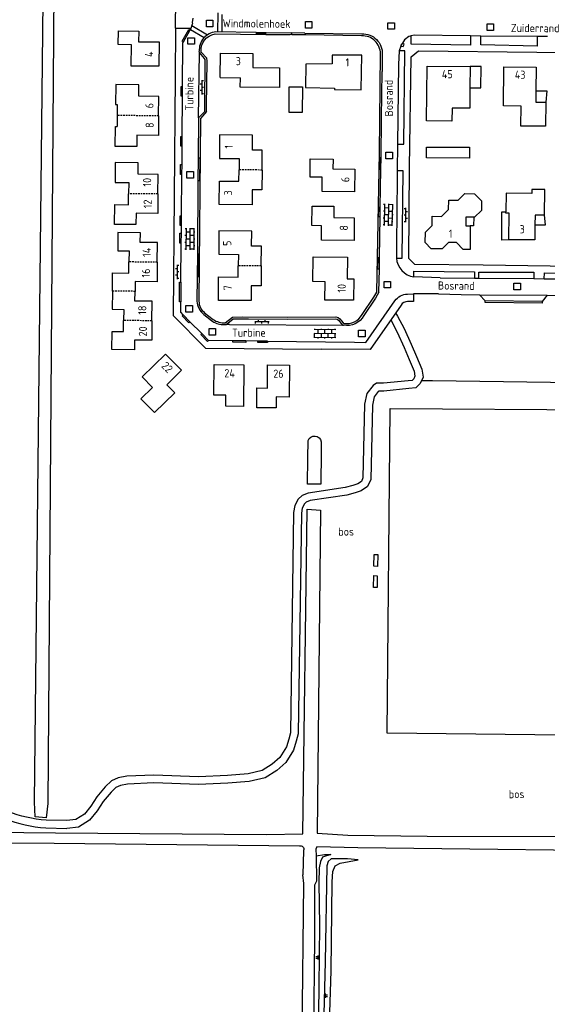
# Model space of a CAD drawing. Extents: x 168875 to 176000, y 513888 to 528000.
# Tile 82 of 106: x 172047 to 172209, y 525887 to 526190. Entities that reach past the tile are written whole.
import ezdxf

# ---------------------------------------------------------------- set-up
doc = ezdxf.new("R2010")
doc.units = 0
doc.header["$MEASUREMENT"] = 0
doc.linetypes.add('HIDDEN', pattern=[0.8, 0.5, -0.3])
doc.layers.get('0').update_dxf_attribs({"linetype": 'CONTINUOUS'})
for name, color, linetype in [('BIJGEBOUW', 12, 'CONTINUOUS'), ('CULTUURAANDUIDING', 7, 'CONTINUOUS'), ('DAKRAND', 10, 'CONTINUOUS'), ('HOOFDGEBOUW', 1, 'CONTINUOUS'), ('HUISNUMMER', 7, 'CONTINUOUS'), ('INSTEEK_SLOOT', 72, 'CONTINUOUS'), ('KANT_VERHARDING', 252, 'CONTINUOUS'), ('KANT_WATER', 140, 'CONTINUOUS'), ('OVERIGOPSTAL', 12, 'CONTINUOUS'), ('RIOOLPUT', 7, 'CONTINUOUS'), ('SEMANTIEK', 140, 'CONTINUOUS'), ('STRAATNAAM', 7, 'CONTINUOUS'), ('TALUD', 34, 'CONTINUOUS'), ('TUSSENMUUR', 12, 'HIDDEN')]:
    doc.layers.add(name, color=color, linetype=linetype)
doc.styles.add('ISOCP', font='ISOCP.shx', dxfattribs={"height": 1.8})

# ---------------------------------------------------------------- blocks, each defined once
blk = doc.blocks.new('S04')
at = {"color": 0}
for p, q in [((0, 0.5), (0.5, 0.5)), ((0, 0.25), (1, 0.25)), ((0, 0), (0.5, 0)), ((0, -0.25), (1, -0.25)), ((0, -0.5), (0.5, -0.5))]:
    blk.add_line(p, q, dxfattribs=at)
blk = doc.blocks.new('Q28')
at = {"color": 0}
blk.add_lwpolyline([(1, 1), (1, -1), (-1, -1), (-1, 1)], close=True, dxfattribs=at)
blk = doc.blocks.new('S026')
at = {"color": 0}
for p, q in [((0, 0), (4.4, 0)), ((0.2, 0.5), (0.2, 0)), ((1.2, 0), (1.2, -0.5)), ((2.2, 0.5), (2.2, 0)), ((3.2, 0), (3.2, -0.5)), ((4.2, 0.5), (4.2, 0))]:
    blk.add_line(p, q, dxfattribs=at)
blk = doc.blocks.new('S024')
at = {"color": 0}
for p, q in [((0, 1.2), (6.7, 1.2)), ((0, 0), (6.7, 0)), ((0.2, 1.2), (0.2, 0)), ((1.25, 1.5), (1.25, 1.2)), ((1.25, 0), (1.25, -1.2)), ((2.3, 1.2), (2.3, 0)), ((3.35, 1.5), (3.35, 1.2)), ((3.35, 0), (3.35, -1.2)), ((4.4, 1.2), (4.4, 0)), ((5.45, 1.5), (5.45, 1.2)), ((5.45, 0), (5.45, -1.2)), ((6.5, 1.2), (6.5, 0)), ((0, -1.2), (6.7, -1.2)), ((0.2, -1.2), (0.2, -1.5)), ((2.3, -1.2), (2.3, -1.5)), ((4.4, -1.2), (4.4, -1.5)), ((6.5, -1.2), (6.5, -1.5))]:
    blk.add_line(p, q, dxfattribs=at)

msp = doc.modelspace()

# ---------------------------------------------------------------- linework, layer by layer
at = {"layer": 'BIJGEBOUW'}
for points in [[(172129.64, 526169.622), (172133.65, 526169.612), (172133.631, 526161.772), (172129.621, 526161.782), (172129.64, 526169.622)], [(172185.066, 526151.049), (172185.047, 526147.721), (172171.833, 526147.797), (172171.852, 526151.125), (172185.066, 526151.049)]]:
    msp.add_lwpolyline(points, dxfattribs=at)
at = {"layer": 'DAKRAND'}
for points in [[(172185.203, 526169.36), (172188.571, 526169.395), (172188.671, 526175.871), (172185.274, 526175.883)], [(172205.489, 526168.409), (172208.893, 526168.398), (172208.508, 526164.959)], [(172197.212, 526122.65), (172194.992, 526122.527), (172194.993, 526131.193), (172196.265, 526131.193)], [(172186.379, 526129.529), (172186.326, 526126.861), (172185.31, 526126.861)], [(172205.19, 526127.258), (172208.391, 526127.257), (172208.166, 526130.188)]]:
    msp.add_lwpolyline(points, dxfattribs=at)
at = {"layer": 'HOOFDGEBOUW'}
for points in [[(172081.012, 526176.023), (172081.086, 526182.613), (172077.036, 526182.653), (172077.077, 526186.844), (172083.337, 526186.783), (172083.287, 526183.496), (172089.567, 526183.451), (172089.512, 526175.962), (172081.012, 526176.023)], [(172108.358, 526172.513), (172108.458, 526180.02), (172118.45, 526179.876), (172118.4, 526175.626), (172126.627, 526175.533), (172126.627, 526169.422)], [(172134.723, 526176.676), (172134.605, 526169.409), (172143.531, 526169.263), (172143.524, 526168.864), (172151.731, 526168.73), (172151.905, 526179.425), (172142.832, 526179.421), (172142.833, 526176.679), (172134.723, 526176.676)], [(172185.203, 526169.36), (172185.134, 526163.043), (172179.718, 526163.102), (172179.676, 526159.142), (172171.818, 526159.228), (172172, 526176.039), (172185.274, 526175.883)], [(172185.274, 526175.883), (172185.203, 526169.36)], [(172208.508, 526164.959), (172208.444, 526157.518), (172200.868, 526157.584), (172200.922, 526163.728), (172195.52, 526163.776), (172195.626, 526175.797), (172205.552, 526175.71), (172205.489, 526168.409)], [(172089.418, 526160.721), (172089.466, 526166.713), (172083.326, 526166.762), (172083.316, 526170.277), (172076.246, 526170.331), (172076.199, 526164.238), (172076.709, 526164.234)], [(172108.358, 526172.513), (172114.588, 526172.445)], [(172126.627, 526169.422), (172114.558, 526169.6), (172114.588, 526172.445)], [(172205.489, 526168.409), (172205.46, 526164.985), (172208.508, 526164.959)], [(172076.709, 526164.234), (172076.648, 526157.449)], [(172089.418, 526160.721), (172089.369, 526154.721), (172082.729, 526154.775), (172082.689, 526151.301), (172076.119, 526151.342), (172076.158, 526157.452), (172076.648, 526157.449)], [(172121.238, 526144.071), (172121.281, 526150.167), (172118.281, 526150.188), (172118.313, 526154.789), (172108.212, 526154.859), (172108.161, 526147.658), (172114.194, 526147.616), (172114.169, 526144.12)], [(172089.212, 526136.724), (172089.259, 526142.716), (172083.119, 526142.764), (172083.156, 526146.272), (172076.076, 526146.341), (172076.017, 526140.232), (172080.237, 526140.191), (172080.208, 526136.791)], [(172139.713, 526137.484), (172139.732, 526141.873), (172136.042, 526141.897), (172136.078, 526147.49), (172143.088, 526147.444), (172143.057, 526144.442), (172149.767, 526144.382), (172149.703, 526137.394), (172139.713, 526137.484)], [(172121.238, 526144.071), (172121.196, 526137.975), (172118.195, 526137.996), (172118.163, 526133.395), (172108.062, 526133.466), (172108.112, 526140.667), (172114.145, 526140.625), (172114.169, 526144.12)], [(172208.166, 526130.188), (172208.236, 526138.041), (172204.236, 526138.077), (172204.226, 526136.892), (172196.316, 526136.963), (172196.265, 526131.193)], [(172089.212, 526136.724), (172089.165, 526130.714), (172082.525, 526130.766), (172082.454, 526127.266), (172075.884, 526127.337), (172075.95, 526133.46), (172080.18, 526133.415), (172080.208, 526136.791)], [(172185.31, 526126.861), (172185.294, 526119.607), (172183.142, 526119.646), (172181.08, 526121.788), (172178.628, 526121.826), (172176.634, 526119.814), (172173.232, 526119.797), (172171.42, 526121.791), (172171.506, 526124.995), (172173.548, 526126.958), (172173.586, 526129.912), (172176.488, 526129.776), (172178.63, 526131.889), (172178.668, 526134.843), (172181.57, 526134.807), (172183.664, 526136.82), (172186.566, 526136.785), (172188.728, 526134.543), (172188.792, 526131.589), (172186.6, 526129.526), (172186.379, 526129.529)], [(172139.526, 526122.498), (172139.575, 526126.951), (172136.585, 526126.988), (172136.659, 526132.998), (172143.368, 526132.915), (172143.329, 526129.447), (172149.619, 526129.372), (172149.535, 526122.376), (172139.526, 526122.498)], [(172197.212, 526122.65), (172197.284, 526130.798), (172196.262, 526130.807), (172196.265, 526131.193)], [(172186.379, 526129.529), (172183.896, 526129.562), (172183.91, 526126.909), (172185.31, 526126.866), (172185.31, 526126.861)], [(172208.166, 526130.188), (172205.216, 526130.214), (172205.19, 526127.258)], [(172089.017, 526115.721), (172089.054, 526121.736), (172083.793, 526121.781), (172083.819, 526124.756), (172076.891, 526124.815), (172076.845, 526119.225), (172080.355, 526119.196), (172080.319, 526115.796)], [(172120.996, 526114.576), (172121.044, 526120.672), (172118.045, 526120.696), (172118.081, 526125.293), (172107.987, 526125.373), (172107.931, 526118.177), (172113.978, 526118.13), (172113.95, 526114.632)], [(172205.19, 526127.258), (172205.148, 526122.579), (172197.212, 526122.65)], [(172075.23, 526106.829), (172075.273, 526112.418), (172080.283, 526112.38), (172080.319, 526115.796)], [(172089.017, 526115.721), (172088.981, 526109.721), (172082.201, 526109.763), (172082.18, 526106.753)], [(172147.536, 526117.304), (172147.47, 526110.606), (172149.466, 526110.585), (172149.4, 526103.997), (172140.6, 526104.096), (172140.654, 526109.698), (172136.908, 526109.735), (172136.976, 526117.421)], [(172136.976, 526117.421), (172147.536, 526117.304)], [(172120.996, 526114.576), (172120.948, 526108.479), (172117.949, 526108.503), (172117.913, 526103.905), (172107.819, 526103.985), (172107.876, 526111.181), (172113.923, 526111.134), (172113.95, 526114.632)], [(172075.23, 526106.829), (172075.186, 526101.229), (172078.686, 526101.202), (172078.664, 526097.79)], [(172087.359, 526097.709), (172087.404, 526103.712), (172082.159, 526103.749), (172082.18, 526106.753)], [(172087.359, 526097.709), (172087.315, 526091.709), (172082.044, 526091.748), (172082.022, 526088.757), (172075.072, 526088.831), (172075.132, 526094.428), (172078.642, 526094.39), (172078.664, 526097.79)], [(172084.408, 526080.454), (172087.58, 526077.232), (172084.013, 526073.729), (172088.199, 526069.467), (172094.421, 526075.577), (172091.965, 526078.049), (172096.456, 526082.467), (172091.537, 526087.467), (172084.408, 526080.454)], [(172115.495, 526071.367), (172110.113, 526071.394), (172110.129, 526074.814), (172106.394, 526074.851), (172106.496, 526084.25), (172115.634, 526084.152), (172115.495, 526071.367)], [(172119.658, 526077.051), (172122.902, 526077.026), (172122.972, 526084.126), (172129.652, 526084.062), (172129.556, 526074.262), (172125.613, 526074.313), (172125.591, 526070.903), (172119.619, 526070.941), (172119.658, 526077.051)]]:
    msp.add_lwpolyline(points, dxfattribs=at)
at = {"layer": 'INSTEEK_SLOOT'}
for points in [[(172057.417, 526227.204), (172055.399, 525949.291)], [(172051.265, 525949.674), (172054.215, 526224.613)], [(172135.311, 526055.441), (172135.41, 526060.86)], [(172139.466, 526060.498), (172139.457, 526057.166)], [(172139.349, 526047.413), (172135.207, 526047.414), (172135.311, 526055.441)], [(172139.457, 526057.166), (172139.349, 526047.413)], [(172133.813, 525939.967), (172135.108, 526039.763), (172139.261, 526039.47)], [(172139.261, 526039.47), (172138.161, 525940.153)], [(171824.017, 525937.947), (171824.128, 525942.73), (172057.686, 525940.227), (172122.668, 525939.732), (172133.813, 525939.967)], [(172138.161, 525940.153), (172147.666, 525939.497)], [(171824.017, 525937.947), (172057.331, 525937.027), (172132.731, 525936.221)], [(172147.666, 525939.497), (172172.018, 525939.213), (172218.84, 525939.071), (172248.978, 525938.812), (172275.357, 525938.295), (172296.96, 525938.001), (172322.423, 525937.383), (172323.919, 525936.955), (172324.358, 525935.848), (172324.363, 525934.643), (172323.789, 525933.435), (172322.536, 525933.285), (172253.915, 525934.395), (172150.695, 525935.639)], [(172134.021, 525934.81), (172133.834, 525927.356)], [(172150.695, 525935.639), (172138.064, 525935.952), (172137.801, 525935.224), (172137.849, 525933.192)], [(172137.849, 525933.192), (172138.032, 525925.392)], [(172135.556, 525693.193), (172132.443, 525693.193), (172132.662, 525710.777), (172132.862, 525743.615), (172132.906, 525779.153), (172133.266, 525819.899), (172133.66, 525852.547), (172133.601, 525878.151), (172134.087, 525924.607), (172133.834, 525927.356)], [(172138.032, 525925.392), (172137.334, 525924.143), (172137.431, 525907.918), (172137.073, 525878.214), (172137.001, 525851.788)]]:
    msp.add_lwpolyline(points, dxfattribs=at)
for points in [[(172135.41, 526060.86, -0.7751348), (172139.466, 526060.498)], [(172132.731, 525936.221, -0.626791), (172134.021, 525934.81)]]:
    msp.add_lwpolyline(points, format="xyb", dxfattribs=at)
at = {"layer": 'KANT_VERHARDING'}
for points in [[(172094.665, 526187.653), (172094.743, 526196.675), (172089.823, 526205.391), (172062.82, 526205.68), (172062.841, 526207.998)], [(172107.677, 526186.514), (172107.715, 526192.437)], [(172108.937, 526186.502), (172108.971, 526191.855)], [(172099.437, 526187.683), (172099.833, 526189.072)], [(172099.666, 526188.485), (172104.498, 526185.685)], [(172099.941, 526190.731), (172099.802, 526189.393)], [(172099.802, 526189.393), (172099.833, 526189.072)], [(172094.665, 526187.653), (172094.477, 526172.701)], [(172094.665, 526187.653), (172099.437, 526187.683)], [(172097.095, 526183.501), (172096.712, 526183.742), (172098.687, 526187.24), (172099.076, 526187.001)], [(172097.095, 526183.501), (172099.076, 526187.001)], [(172099.076, 526187.001), (172099.437, 526187.683)], [(172099.216, 526187.266), (172103.442, 526184.818)], [(172106.788, 526185.941), (172122.374, 526185.791), (172129.85, 526185.712)], [(172119.437, 526186.403), (172107.021, 526186.52)], [(172119.437, 526186.403), (172122.47, 526186.388)], [(172119.437, 526186.403), (172119.458, 526185.986), (172122.46, 526185.933), (172122.47, 526186.388)], [(172122.47, 526186.388), (172130.423, 526186.233)], [(172151.872, 526185.342), (172134.573, 526185.635), (172129.85, 526185.712)], [(172130.418, 526185.773), (172130.423, 526186.233)], [(172130.418, 526185.773), (172134.483, 526185.768)], [(172134.459, 526186.199), (172130.423, 526186.233)], [(172134.459, 526186.199), (172134.483, 526185.768)], [(172134.459, 526186.199), (172151.94, 526185.953)], [(172167.155, 526185.328), (172166.36, 526185.087), (172165.115, 526184.091), (172164.446, 526183.132)], [(172185.337, 526185.29), (172185.337, 526182.494), (172167.107, 526182.746), (172167.155, 526185.328)], [(172185.337, 526185.29), (172168.004, 526185.585), (172167.155, 526185.328)], [(172096.8, 526169.806), (172096.921, 526183.215), (172097.095, 526183.501)], [(172164.446, 526183.132), (172163.969, 526182.447), (172163.889, 526182.187)], [(172163.889, 526182.187), (172163.917, 526182.197), (172163.961, 526182.208), (172164.025, 526182.216), (172164.085, 526182.214), (172164.126, 526182.208), (172164.165, 526182.198), (172164.2, 526182.186), (172164.659, 526182.012), (172165.005, 526182.645), (172164.604, 526182.943), (172164.446, 526183.132)], [(172188.525, 526185.253), (172185.337, 526185.29)], [(172205.907, 526185.144), (172205.858, 526182.194), (172188.525, 526182.594), (172188.525, 526185.253)], [(172205.907, 526185.144), (172188.525, 526185.253)], [(172209.046, 526185.156), (172205.907, 526185.144)], [(172101.696, 526160.102), (172101.989, 526180.205)], [(172101.989, 526180.205), (172101.949, 526180.583)], [(172103.622, 526164.595), (172103.799, 526177.645), (172103.755, 526178.034), (172103.562, 526178.375), (172101.989, 526180.205)], [(172104.206, 526163.556), (172104.361, 526177.643), (172104.24, 526178.439), (172102.505, 526180.335)], [(172157.331, 526149.34), (172157.67, 526179.835)], [(172158.249, 526179.714), (172158.177, 526174.395)], [(172162.946, 526152.015), (172164.913, 526152.013), (172165.165, 526180.753), (172163.452, 526180.754)], [(172163.452, 526180.754), (172163.272, 526176.57), (172162.946, 526152.015)], [(172163.889, 526182.187), (172163.452, 526180.754)], [(172313.891, 526114.984), (172311.942, 526113.251), (172237.331, 526114.054), (172189.266, 526114.806), (172168.247, 526115.057), (172166.405, 526116.899), (172166.656, 526144.892), (172167.157, 526178.91), (172169.349, 526180.702), (172205.808, 526180.301), (172253.474, 526179.948), (172274.741, 526179.549), (172310.634, 526179.246)], [(172158.007, 526159.986), (172158.177, 526174.395)], [(172094.477, 526172.701), (172093.89, 526099.375), (172103.828, 526089.268), (172139.477, 526088.967)], [(172096.771, 526166.796), (172096.347, 526166.789), (172096.356, 526169.801), (172096.8, 526169.806)], [(172096.771, 526166.796), (172096.8, 526169.806)], [(172096.707, 526154.403), (172096.771, 526166.796)], [(172103.604, 526162.107), (172103.622, 526164.595)], [(172103.604, 526162.107), (172101.696, 526160.102)], [(172104.203, 526162.032), (172102.293, 526159.914), (172101.809, 526103.706)], [(172104.203, 526162.032), (172104.206, 526163.556)], [(172101.696, 526160.102), (172101.607, 526147.793)], [(172157.84, 526147.821), (172158.007, 526159.986)], [(172096.671, 526151.388), (172096.24, 526151.379), (172096.252, 526154.392), (172096.707, 526154.403)], [(172096.671, 526151.388), (172096.707, 526154.403)], [(172162.946, 526152.015), (172162.841, 526143.796)], [(172096.633, 526145.784), (172096.671, 526151.388)], [(172156.509, 526106.523), (172157.331, 526149.34)], [(172101.607, 526147.793), (172101.54, 526140.738)], [(172101.607, 526147.793), (172102.065, 526147.793), (172101.993, 526140.727), (172101.54, 526140.738)], [(172157.84, 526147.821), (172157.409, 526147.811), (172157.359, 526144.289), (172157.799, 526144.291)], [(172157.799, 526144.291), (172157.84, 526147.821)], [(172096.592, 526142.738), (172096.167, 526142.729), (172096.187, 526145.748), (172096.633, 526145.784)], [(172096.592, 526142.738), (172096.633, 526145.784)], [(172157.584, 526132.679), (172157.799, 526144.291)], [(172162.841, 526143.796), (172162.72, 526129.103), (172162.576, 526123.356)], [(172162.58, 526117.001), (172164.313, 526117.001), (172164.614, 526143.796), (172162.841, 526143.796)], [(172096.49, 526130.005), (172096.592, 526142.738)], [(172101.54, 526140.738), (172101.344, 526118.253)], [(172157.547, 526129.655), (172157.12, 526129.671), (172157.146, 526132.683), (172157.584, 526132.679)], [(172157.547, 526129.655), (172157.584, 526132.679)], [(172096.479, 526126.979), (172096.029, 526126.993), (172096.063, 526130.012), (172096.49, 526130.005)], [(172096.479, 526126.979), (172096.49, 526130.005)], [(172157.367, 526117.123), (172157.547, 526129.655)], [(172096.449, 526124.632), (172096.479, 526126.979)], [(172096.405, 526121.598), (172095.987, 526121.607), (172096.009, 526124.621), (172096.449, 526124.632)], [(172096.405, 526121.598), (172096.449, 526124.632)], [(172162.576, 526123.356), (172162.58, 526117.001)], [(172096.318, 526109.562), (172096.405, 526121.598)], [(172101.344, 526118.253), (172101.277, 526111.187)], [(172101.344, 526118.253), (172101.786, 526118.252), (172101.732, 526111.192), (172101.277, 526111.187)], [(172157.331, 526113.594), (172156.884, 526113.598), (172156.927, 526117.129), (172157.367, 526117.123)], [(172157.331, 526113.594), (172157.367, 526117.123)], [(172157.215, 526106.546), (172157.331, 526113.594)], [(172167.949, 526111.208), (172167.948, 526112.914), (172186.576, 526112.763), (172186.576, 526110.794)], [(172187.971, 526110.782), (172187.971, 526112.664), (172204.856, 526112.613), (172204.856, 526110.664)], [(172101.277, 526111.187), (172101.24, 526103.732)], [(172176.064, 526110.929), (172167.949, 526111.208)], [(172176.064, 526110.929), (172186.576, 526110.794)], [(172186.576, 526110.794), (172187.971, 526110.782)], [(172187.971, 526110.782), (172204.856, 526110.664)], [(172204.856, 526110.664), (172208.038, 526110.65)], [(172208.038, 526110.65), (172208.093, 526112.464), (172224.779, 526112.113), (172224.776, 526110.407)], [(172208.038, 526110.65), (172215.365, 526110.619), (172224.776, 526110.407)], [(172096.263, 526103.541), (172095.821, 526103.56), (172095.902, 526109.554), (172096.318, 526109.562)], [(172096.318, 526109.562), (172096.263, 526103.541)], [(172152.015, 526099.615), (172155.598, 526104.941), (172156.509, 526106.523)], [(172157.215, 526106.546), (172156.107, 526104.623), (172152.529, 526099.304)], [(172153.188, 526091.041), (172162.111, 526103.853)], [(172153.188, 526091.041), (172162.111, 526103.853)], [(172165.999, 526105.929), (172167.849, 526105.945)], [(172167.849, 526105.945), (172167.841, 526103.644), (172166.018, 526103.629)], [(172175.48, 526106.009), (172167.849, 526105.945)], [(172175.48, 526106.009), (172182.492, 526105.742), (172188.147, 526105.7)], [(172189.856, 526103.834), (172188.147, 526105.7)], [(172188.147, 526105.7), (172208.949, 526105.548)], [(172207.379, 526103.663), (172207.374, 526103.113), (172189.85, 526103.284), (172189.856, 526103.834)], [(172207.379, 526103.663), (172189.856, 526103.834)], [(172208.949, 526105.548), (172207.379, 526103.663)], [(172208.949, 526105.548), (172221.58, 526105.455)], [(172096.989, 526099.581), (172096.276, 526100.308), (172096.263, 526103.541)], [(172163.998, 526102.538), (172154.458, 526088.84), (172139.477, 526088.967)], [(172162.307, 526100.111), (172162.962, 526099.082), (172164.986, 526095.286), (172167.134, 526090.482), (172168.76, 526086.728), (172170.36, 526082.858), (172170.769, 526080.406), (172169.938, 526078.466), (172168.509, 526077.037), (172166.414, 526076.828), (172158.73, 526076.071), (172157.126, 526076.071), (172157.001, 526076.002), (172155.758, 526074.344), (172155.177, 526071.729), (172154.675, 526048.901), (172153.701, 526046.708), (172151.739, 526045.399), (172149.872, 526044.776), (172147.317, 526044.103), (172136.054, 526042.389), (172134.848, 526041.906), (172134.263, 526041.379), (172133.63, 526040.112), (172133.352, 526038.536), (172132.359, 525970.699), (172131.778, 525968.374), (172130.923, 525965.664), (172128.6, 525961.888), (172125.839, 525959.416), (172122.224, 525957.101), (172117.304, 525955.976), (172110.76, 525955.463), (172101.693, 525955.085), (172087.93, 525955.581), (172079.89, 525955.22), (172077.694, 525954.802), (172076.255, 525954.209), (172074.808, 525952.761), (172072.364, 525949.85), (172070.519, 525947.02), (172068.203, 525944.124), (172064.794, 525942.012), (172061.176, 525941.606)], [(172160.827, 526097.985), (172162.829, 526094.23), (172164.937, 526089.515), (172166.549, 526085.792), (172168.038, 526082.194), (172168.286, 526080.705), (172167.914, 526079.836), (172167.417, 526079.34), (172166.177, 526079.216), (172158.612, 526078.471), (172156.503, 526078.471), (172155.387, 526077.851), (172153.527, 526075.369), (172152.783, 526072.019), (172152.287, 526049.435), (172151.791, 526048.318), (172150.674, 526047.574), (172149.186, 526047.077), (172146.83, 526046.457), (172135.419, 526044.72), (172133.559, 526043.975), (172132.319, 526042.858), (172131.327, 526040.873), (172130.955, 526038.763), (172129.963, 525971.012), (172129.467, 525969.027), (172128.723, 525966.669), (172126.739, 525963.443), (172124.382, 525961.333), (172121.282, 525959.348), (172116.941, 525958.355), (172110.616, 525957.859), (172101.686, 525957.487), (172087.919, 525957.983), (172079.61, 525957.61), (172077.006, 525957.114), (172074.897, 525956.245), (172073.037, 525954.384), (172070.432, 525951.282), (172068.572, 525948.428), (172066.588, 525945.946), (172063.983, 525944.333), (172061.224, 525944.006)], [(172099.084, 526097.418), (172098.765, 526097.107), (172096.65, 526099.27), (172096.989, 526099.581)], [(172099.084, 526097.418), (172096.989, 526099.581)], [(172103.324, 526099.656), (172105.691, 526097.782)], [(172103.587, 526100.181), (172106.188, 526098.104)], [(172109.915, 526097.089), (172112.111, 526098.857), (172115.113, 526098.901)], [(172110.235, 526096.555), (172112.41, 526098.342), (172117.092, 526098.312)], [(172115.113, 526098.901), (172129.052, 526098.819)], [(172117.092, 526098.312), (172129.055, 526098.219)], [(172129.052, 526098.819), (172143.952, 526098.889), (172144.629, 526098.717), (172145.187, 526098.298), (172146.168, 526097.081), (172146.387, 526096.911)], [(172129.055, 526098.219), (172143.936, 526098.289), (172144.369, 526098.176), (172144.729, 526097.91), (172145.954, 526096.389)], [(172102.703, 526093.768), (172099.084, 526097.418)], [(172109.121, 526096.567), (172110.235, 526096.555)], [(172111.216, 526096.539), (172110.235, 526096.555)], [(172111.216, 526096.539), (172145.954, 526096.389)], [(172145.954, 526096.389), (172146.271, 526096.323)], [(172104.814, 526091.607), (172104.508, 526091.296), (172102.382, 526093.458), (172102.703, 526093.768)], [(172104.814, 526091.607), (172102.703, 526093.768)], [(172112.241, 526091.532), (172104.814, 526091.607)], [(172116.238, 526091.498), (172116.235, 526091.066), (172112.227, 526091.09), (172112.241, 526091.532)], [(172116.238, 526091.498), (172112.241, 526091.532)], [(172119.913, 526091.479), (172116.238, 526091.498)], [(172122.911, 526091.454), (172119.913, 526091.479)], [(172122.911, 526091.454), (172122.918, 526091.004), (172119.922, 526091.03), (172119.913, 526091.479)], [(172122.911, 526091.454), (172149.728, 526091.168), (172153.188, 526091.041)], [(172061.224, 525944.006), (172054.805, 525944.137)], [(172054.715, 525941.739), (172061.176, 525941.606)]]:
    msp.add_lwpolyline(points, dxfattribs=at)
for points in [[(172107.021, 526186.52, 0.4157463), (172101.949, 526180.583)], [(172102.505, 526180.335, -0.4019512), (172106.788, 526185.941)], [(172157.67, 526179.835, 0.4285721), (172151.872, 526185.342)], [(172151.94, 526185.953, -0.4360852), (172158.249, 526179.714)], [(172162.58, 526117.001, 0.3513674), (172167.949, 526111.208)], [(172101.24, 526103.732, 0.207502), (172103.324, 526099.656)], [(172101.809, 526103.706, 0.2178293), (172103.587, 526100.181)], [(172162.111, 526103.853, -0.2387359), (172165.999, 526105.929)], [(172166.018, 526103.629, 0.2342688), (172163.998, 526102.538)], [(172105.691, 526097.782, 0.1565396), (172109.121, 526096.567)], [(172106.188, 526098.104, 0.1639798), (172109.915, 526097.089)], [(172152.529, 526099.304, -0.3278029), (172146.271, 526096.323)], [(172146.387, 526096.911, 0.3290826), (172152.015, 526099.615)], [(172054.805, 525944.137, -0.0799873), (172043.091, 525946.814)], [(172042.188, 525944.591, 0.0807959), (172054.715, 525941.739)]]:
    msp.add_lwpolyline(points, format="xyb", dxfattribs=at)
at = {"layer": 'KANT_WATER'}
msp.add_lwpolyline([(172055.399, 525949.291), (172054.811, 525944.875), (172051.473, 525945.145), (172051.265, 525949.674)], dxfattribs=at)
at = {"layer": 'OVERIGOPSTAL'}
for points in [[(172156.733, 526022.168), (172155.637, 526022.266), (172155.687, 526025.803), (172156.833, 526025.803), (172156.733, 526022.168)], [(172156.634, 526015.691), (172155.537, 526015.691), (172155.637, 526019.327), (172156.683, 526019.278), (172156.634, 526015.691)]]:
    msp.add_lwpolyline(points, dxfattribs=at)
at = {"layer": 'TALUD'}
for points in [[(172170.295, 526079.3), (172173.7, 526079.3), (172268.1, 526078), (172306.959, 526077.714)], [(172160.615, 526070.752), (172224.944, 526070.29), (172223.33, 525970.172), (172159.693, 525970.864), (172160.615, 526070.752)], [(172137.849, 525933.192), (172140.505, 525933.584), (172142.434, 525933.592), (172139.882, 525932.762), (172139.213, 525931.409), (172138.835, 525929.479), (172138.71, 525924.849), (172138.909, 525911.879), (172138.747, 525892.928), (172138.237, 525853.482), (172138.818, 525852.808), (172139.542, 525852.716), (172140.542, 525852.72)], [(172143.958, 525857.482), (172141.678, 525860.873), (172141.382, 525862.416), (172142.488, 525897.814), (172142.807, 525925.204), (172143.035, 525928.339), (172143.751, 525930.03), (172145.291, 525930.856), (172150.832, 525931.892), (172147.551, 525932.263), (172142.488, 525932.242), (172141.575, 525931.418), (172141.195, 525930.066), (172140.692, 525900.505), (172140.021, 525876.49), (172139.74, 525862.891), (172139.897, 525860.047), (172140.433, 525858.554), (172142.059, 525857.536)]]:
    msp.add_lwpolyline(points, dxfattribs=at)
at = {"layer": 'TUSSENMUUR'}
for points in [[(172089.418, 526160.721), (172076.678, 526160.84)], [(172121.238, 526144.071), (172114.169, 526144.12)], [(172089.212, 526136.724), (172080.208, 526136.791)], [(172089.017, 526115.721), (172080.319, 526115.796)], [(172120.996, 526114.576), (172113.95, 526114.632)], [(172082.18, 526106.753), (172075.23, 526106.829)], [(172087.359, 526097.709), (172078.664, 526097.79)]]:
    msp.add_lwpolyline(points, dxfattribs=at)

# ---------------------------------------------------------------- block references
at = {"layer": 'RIOOLPUT'}
for p in [(172105.123, 526189.115), (172135.572, 526188.704), (172160.958, 526188.36), (172191.464, 526188.023), (172099.432, 526183.741), (172160.331, 526148.528), (172099.13, 526142.604), (172159.78, 526108.831), (172199.717, 526108.228), (172098.807, 526101.388), (172105.94, 526094.301), (172151.919, 526093.787)]:
    msp.add_blockref('Q28', p, dxfattribs=at)
at = {"layer": 'SEMANTIEK'}
for name, p, rotation in [('S026', (172102.778, 526171.683), 269.2954187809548), ('S024', (172160.161, 526133.638), 268.577686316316), ('S026', (172165.484, 526128.076), 90), ('S024', (172099.057, 526126.189), 269.7011134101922), ('S026', (172095.186, 526114.926), 269.5433136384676), ('S026', (172123.404, 526097.364), 179.6476960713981), ('S024', (172143.93, 526093.704), 179.3889721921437), ('S04', (172138.794, 525901.841), 180)]:
    msp.add_blockref(name, p, dxfattribs=dict(at, rotation=rotation))
msp.add_blockref('S04', (172140.396, 525890.169), dxfattribs=at)

# ---------------------------------------------------------------- texts
at = {"layer": 'CULTUURAANDUIDING', "style": 'ISOCP'}
for p in [(172144.721, 526031.587), (172197.162, 525950.855)]:
    msp.add_text('bos', height=2.5, rotation=0.86006, dxfattribs=at).set_placement(p)
at = {"layer": 'HUISNUMMER', "style": 'ISOCP'}
for s, rotation, p in [('4', 89.55378, (172087.768, 526178.834)), ('3', 359.17438, (172113.146, 526176.315)), ('6', 89.55378, (172087.852, 526163.038)), ('8', 89.53064, (172087.913, 526157.007)), ('1', 89.54612, (172112.268, 526150.591)), ('10', 89.53064, (172087.135, 526138.988)), ('6', 89.47399, (172148.105, 526140.309)), ('3', 89.54612, (172112.031, 526136.256)), ('12', 89.55378, (172087.303, 526132.315)), ('8', 89.31216, (172147.643, 526125.409)), ('5', 89.54612, (172111.775, 526120.719)), ('14', 89.55378, (172087.029, 526117.333)), ('16', 89.55378, (172086.754, 526110.992)), ('10', 89.42544, (172146.98, 526106.352)), ('7', 89.54612, (172111.929, 526107.049)), ('18', 89.55378, (172085.641, 526099.561)), ('20', 89.55378, (172085.833, 526092.894)), ('22', 314.53103, (172090.124, 526083.608))]:
    msp.add_text(s, height=2.5, rotation=rotation, dxfattribs=at).set_placement(p)
for s, p in [('1', (172146.943, 526175.92)), ('45', (172176.563, 526172.292)), ('43', (172199.023, 526172.117)), ('1', (172178.708, 526123.265)), ('3', (172200.48, 526124.606)), ('24', (172109.649, 526080.335)), ('26', (172124.705, 526080.182))]:
    msp.add_text(s, height=2.5, dxfattribs=at).set_placement(p)
at = {"layer": 'STRAATNAAM', "style": 'ISOCP'}
for s, rotation, p in [('Windmolenhoek', 359.3688, (172109.11, 526187.995)), ('Zuiderrand', 359.64302, (172197.785, 526186.525)), ('Turbine', 89.70058, (172100.113, 526162.353)), ('Bosrand', 90.57456, (172161.542, 526160.564)), ('Bosrand', 359.30328, (172175.34, 526107.32)), ('Turbine', 0.34075, (172112.024, 526092.763))]:
    msp.add_text(s, height=2.5, rotation=rotation, dxfattribs=at).set_placement(p)

doc.saveas('drawing.dxf')
